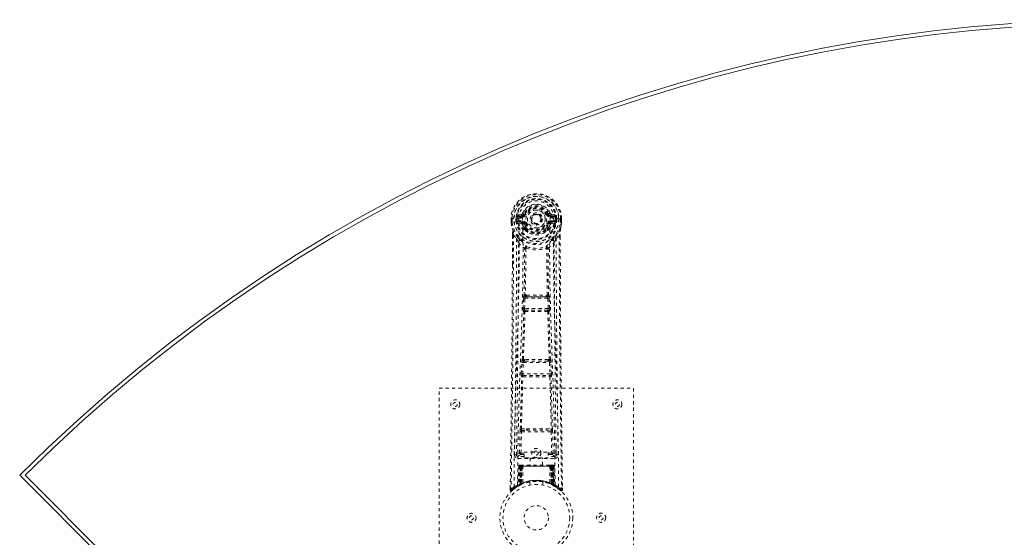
# Model space of a CAD drawing. Header units: inches. Extents: x 10.2 to 78.1, y 22.5 to 53.4.
# Tile 2 of 5: x 10.2 to 40.6, y 37.4 to 53.4. Entities that reach past the tile are written whole.
import ezdxf

# ---------------------------------------------------------------- set-up
doc = ezdxf.new("R2010")
doc.units = ezdxf.units.IN
doc.header["$MEASUREMENT"] = 0
doc.linetypes.add('SLD-Dashed', pattern=[0.075, 0.05, -0.025])
doc.linetypes.add('SLD-Solid', pattern=[0])

msp = doc.modelspace()

# ---------------------------------------------------------------- linework, layer by layer
at = {"color": 7, "linetype": 'SLD-Dashed', "lineweight": 0}
for p, q in [((25.362, 47.224), (25.362, 47.108)), ((25.366, 47.224), (25.362, 47.224)), ((25.362, 47.108), (25.362, 47.104)), ((25.363, 47.225), (25.363, 47.108)), ((25.419, 47.224), (25.366, 47.224)), ((25.391, 47.222), (25.391, 47.108)), ((25.442, 47.223), (25.419, 47.224)), ((25.6, 47.224), (25.442, 47.223)), ((25.513, 47.151), (25.513, 47.221)), ((25.513, 47.15), (25.542, 47.152)), ((25.513, 47.15), (25.513, 47.151)), ((25.543, 47.221), (25.542, 47.152)), ((25.548, 47.222), (25.543, 47.221)), ((25.543, 47.151), (25.548, 47.133)), ((25.548, 47.143), (25.548, 47.222)), ((25.548, 47.133), (25.548, 47.143)), ((25.554, 47.106), (25.558, 47.101)), ((25.558, 47.101), (25.558, 47.101)), ((25.558, 47.101), (25.558, 47.101)), ((25.569, 47.09), (25.558, 47.101)), ((25.685, 47.365), (25.566, 47.342)), ((25.569, 47.09), (25.683, 47.069)), ((25.583, 47.154), (25.583, 47.124)), ((25.583, 47.154), (25.713, 47.154)), ((25.713, 47.099), (25.583, 47.124)), ((25.583, 47.124), (25.713, 47.124)), ((25.596, 47.306), (25.713, 47.326)), ((25.596, 47.306), (25.596, 47.276)), ((25.713, 47.306), (25.596, 47.306)), ((25.713, 47.276), (25.596, 47.276)), ((25.713, 47.326), (25.713, 47.306)), ((25.713, 47.276), (25.713, 47.306)), ((25.713, 47.154), (25.713, 47.124)), ((25.713, 47.099), (25.713, 47.124)), ((25.772, 47.369), (25.718, 47.392)), ((25.718, 47.259), (25.718, 47.261)), ((25.772, 47.369), (25.795, 47.36)), ((26.298, 47.215), (26.297, 47.199)), ((26.298, 47.223), (26.298, 47.215)), ((26.488, 47.36), (26.51, 47.369)), ((26.51, 47.369), (26.514, 47.362)), ((26.565, 47.261), (26.565, 47.259)), ((26.57, 47.326), (26.687, 47.306)), ((26.57, 47.326), (26.57, 47.306)), ((26.687, 47.306), (26.57, 47.306)), ((26.57, 47.276), (26.57, 47.306)), ((26.687, 47.276), (26.57, 47.276)), ((26.57, 47.154), (26.57, 47.124)), ((26.57, 47.154), (26.7, 47.154)), ((26.7, 47.124), (26.57, 47.099)), ((26.57, 47.099), (26.57, 47.124)), ((26.57, 47.124), (26.7, 47.124)), ((26.717, 47.342), (26.598, 47.365)), ((26.599, 47.069), (26.714, 47.09)), ((26.841, 47.223), (26.683, 47.224)), ((26.687, 47.276), (26.687, 47.306)), ((26.7, 47.124), (26.7, 47.154)), ((26.725, 47.101), (26.714, 47.09)), ((26.714, 47.09), (26.714, 47.09)), ((26.714, 47.09), (26.714, 47.09)), ((26.725, 47.101), (26.728, 47.106)), ((26.735, 47.222), (26.74, 47.221)), ((26.735, 47.143), (26.735, 47.222)), ((26.74, 47.151), (26.735, 47.133)), ((26.735, 47.133), (26.735, 47.143)), ((26.74, 47.152), (26.74, 47.221)), ((26.74, 47.152), (26.77, 47.15)), ((26.77, 47.222), (26.77, 47.15)), ((26.77, 47.222), (26.77, 47.222)), ((26.77, 47.15), (26.77, 47.15)), ((26.864, 47.224), (26.841, 47.223)), ((26.917, 47.224), (26.864, 47.224)), ((26.891, 47.108), (26.891, 47.222)), ((26.921, 47.224), (26.917, 47.224)), ((26.92, 47.108), (26.92, 47.225)), ((26.921, 47.224), (26.921, 47.108)), ((26.921, 47.104), (26.921, 47.108)), ((25.795, 47.069), (25.768, 47.058)), ((25.773, 46.908), (25.773, 46.927)), ((25.792, 46.862), (25.781, 46.879)), ((25.796, 46.932), (25.797, 46.914)), ((26.486, 46.914), (26.486, 46.932)), ((26.515, 47.058), (26.488, 47.069)), ((26.502, 46.88), (26.49, 46.862)), ((26.51, 46.908), (26.51, 46.927)), ((25.404, 46.723), (25.401, 45.799)), ((25.405, 45.799), (25.405, 46.723)), ((25.434, 46.721), (25.53, 46.606)), ((26.753, 46.606), (26.849, 46.721)), ((26.877, 46.669), (26.877, 46.723)), ((26.879, 46.723), (26.879, 46.67)), ((25.814, 46.304), (25.814, 46.304)), ((26.469, 46.304), (26.469, 46.304)), ((25.731, 44.451), (25.748, 44.768)), ((25.776, 44.448), (25.792, 44.766)), ((25.792, 44.766), (26.491, 44.766)), ((25.842, 44.864), (25.802, 44.864)), ((25.811, 44.81), (25.85, 44.811)), ((26.433, 44.811), (25.85, 44.811)), ((26.433, 44.811), (26.472, 44.81)), ((26.481, 44.864), (26.441, 44.864)), ((26.491, 44.766), (26.507, 44.448)), ((26.552, 44.451), (26.535, 44.768)), ((25.755, 44.356), (25.74, 44.361)), ((26.507, 44.448), (25.776, 44.448)), ((25.799, 44.399), (25.785, 44.403)), ((25.785, 44.403), (26.498, 44.403)), ((26.498, 44.403), (26.484, 44.399)), ((26.528, 44.356), (26.542, 44.361)), ((25.775, 42.88), (25.743, 42.879)), ((26.54, 42.879), (26.507, 42.88)), ((25.676, 42.433), (25.693, 42.786)), ((25.721, 42.431), (25.738, 42.783)), ((25.738, 42.783), (26.545, 42.783)), ((25.785, 42.828), (25.753, 42.828)), ((26.498, 42.828), (25.785, 42.828)), ((26.498, 42.828), (26.53, 42.828)), ((26.545, 42.783), (26.562, 42.431)), ((26.607, 42.433), (26.589, 42.786)), ((25.683, 42.343), (25.691, 42.34)), ((26.562, 42.431), (25.721, 42.431)), ((25.735, 42.382), (25.727, 42.386)), ((25.727, 42.386), (26.556, 42.386)), ((26.556, 42.386), (26.548, 42.382)), ((26.592, 42.34), (26.6, 42.343)), ((23.141, 33.991), (23.141, 41.991)), ((23.141, 41.991), (29.141, 41.991)), ((29.141, 41.991), (29.141, 33.991)), ((25.68, 40.733), (25.837, 40.74)), ((26.446, 40.74), (26.603, 40.733)), ((25.623, 39.988), (25.638, 40.649)), ((25.667, 39.987), (25.683, 40.648)), ((25.683, 40.648), (26.6, 40.648)), ((25.691, 40.689), (25.844, 40.691)), ((25.844, 40.691), (26.439, 40.691)), ((26.439, 40.691), (26.592, 40.689)), ((26.6, 40.648), (26.615, 39.987)), ((26.66, 39.988), (26.645, 40.649)), ((25.532, 40.22), (25.529, 39.933)), ((26.754, 39.933), (26.75, 40.22)), ((25.529, 39.931), (25.53, 39.922)), ((25.574, 39.885), (25.574, 39.825)), ((25.761, 39.885), (25.574, 39.885)), ((25.574, 39.825), (26.709, 39.825)), ((25.667, 39.942), (25.667, 39.987)), ((25.667, 39.987), (25.761, 39.987)), ((25.667, 39.942), (25.761, 39.942)), ((25.761, 40.018), (26.511, 40.018)), ((25.761, 39.838), (25.761, 40.018)), ((26.511, 39.838), (25.761, 39.838)), ((25.946, 39.838), (25.946, 39.616)), ((26.336, 39.616), (26.336, 39.838)), ((26.511, 40.018), (26.511, 39.838)), ((26.511, 39.987), (26.615, 39.987)), ((26.511, 39.942), (26.615, 39.942)), ((26.709, 39.885), (26.511, 39.885)), ((26.615, 39.942), (26.615, 39.987)), ((26.709, 39.825), (26.709, 39.885)), ((26.753, 39.922), (26.754, 39.931)), ((25.596, 39.587), (25.574, 38.981)), ((25.609, 39.587), (25.588, 38.989)), ((25.609, 39.587), (25.596, 39.587)), ((25.63, 39.59), (25.607, 38.997)), ((25.627, 39.587), (25.607, 39)), ((25.694, 39.587), (25.627, 39.587)), ((25.635, 39.587), (25.634, 39.03)), ((25.642, 39.616), (25.635, 39.616)), ((25.642, 39.587), (25.635, 39.587)), ((25.649, 39.616), (25.639, 39.616)), ((25.642, 39.587), (26.641, 39.587)), ((25.642, 39.033), (25.642, 39.587)), ((25.648, 39.036), (25.648, 39.587)), ((25.648, 39.587), (25.655, 39.587)), ((25.655, 39.616), (25.649, 39.616)), ((25.655, 39.587), (25.655, 39.039)), ((26.628, 39.587), (25.655, 39.587)), ((25.711, 39.616), (25.657, 39.616)), ((25.666, 39.587), (25.666, 39.045)), ((25.673, 39.587), (25.666, 39.587)), ((25.673, 39.616), (25.667, 39.616)), ((25.673, 39.616), (25.711, 39.616)), ((25.673, 39.587), (26.61, 39.587)), ((25.673, 39.048), (25.673, 39.587)), ((25.675, 39.035), (25.694, 39.587)), ((25.695, 39.587), (25.676, 39.036)), ((25.694, 39.587), (25.695, 39.587)), ((25.725, 39.587), (25.721, 39.065)), ((25.733, 39.616), (25.725, 39.616)), ((26.557, 39.587), (25.725, 39.587)), ((26.55, 39.616), (25.733, 39.616)), ((26.558, 39.616), (26.55, 39.616)), ((26.557, 39.587), (26.562, 39.065)), ((26.626, 39.616), (26.572, 39.616)), ((26.572, 39.616), (26.61, 39.616)), ((26.607, 39.036), (26.588, 39.587)), ((26.588, 39.587), (26.588, 39.587)), ((26.588, 39.587), (26.608, 39.035)), ((26.656, 39.587), (26.588, 39.587)), ((26.616, 39.616), (26.61, 39.616)), ((26.616, 39.587), (26.61, 39.587)), ((26.61, 39.587), (26.61, 39.048)), ((26.617, 39.045), (26.616, 39.587)), ((26.634, 39.616), (26.628, 39.616)), ((26.628, 39.039), (26.628, 39.587)), ((26.628, 39.587), (26.635, 39.587)), ((26.644, 39.616), (26.634, 39.616)), ((26.635, 39.587), (26.635, 39.036)), ((26.648, 39.616), (26.64, 39.616)), ((26.648, 39.587), (26.641, 39.587)), ((26.641, 39.587), (26.641, 39.033)), ((26.648, 39.03), (26.648, 39.587)), ((26.676, 38.997), (26.653, 39.59)), ((26.656, 39.587), (26.676, 39)), ((26.674, 39.587), (26.695, 38.989)), ((26.687, 39.587), (26.674, 39.587)), ((26.687, 39.587), (26.708, 38.981)), ((25.336, 38.916), (25.335, 38.849)), ((25.336, 38.916), (25.335, 38.849)), ((25.337, 38.913), (25.336, 38.849)), ((25.56, 38.957), (25.573, 38.964)), ((25.574, 38.981), (25.588, 38.989)), ((25.591, 38.975), (25.658, 39.009)), ((25.607, 39), (25.675, 39.035)), ((25.634, 39.03), (25.642, 39.033)), ((25.647, 39.004), (25.634, 39.03)), ((25.647, 39.004), (25.638, 38.999)), ((25.654, 39.007), (25.642, 39.033)), ((25.654, 39.007), (25.647, 39.004)), ((25.655, 39.039), (25.648, 39.036)), ((25.66, 39.01), (25.648, 39.036)), ((25.652, 39.006), (25.66, 39.01)), ((25.667, 39.013), (25.655, 39.039)), ((25.658, 39.009), (25.659, 39.01)), ((25.659, 39.01), (25.666, 39.013)), ((25.666, 39.045), (25.673, 39.048)), ((25.678, 39.018), (25.666, 39.045)), ((25.684, 39.021), (25.673, 39.048)), ((25.676, 39.036), (25.675, 39.035)), ((25.684, 39.021), (25.678, 39.018)), ((25.941, 39.098), (25.941, 39.001)), ((26.341, 39.001), (26.341, 39.098)), ((26.61, 39.048), (26.598, 39.021)), ((26.605, 39.018), (26.598, 39.021)), ((26.617, 39.045), (26.605, 39.018)), ((26.608, 39.035), (26.607, 39.036)), ((26.608, 39.035), (26.676, 39)), ((26.61, 39.048), (26.617, 39.045)), ((26.628, 39.039), (26.616, 39.013)), ((26.635, 39.036), (26.623, 39.01)), ((26.624, 39.01), (26.625, 39.009)), ((26.625, 39.009), (26.639, 39.002)), ((26.635, 39.036), (26.628, 39.039)), ((26.641, 39.033), (26.629, 39.007)), ((26.636, 39.004), (26.629, 39.007)), ((26.648, 39.03), (26.636, 39.004)), ((26.662, 38.99), (26.636, 39.004)), ((26.641, 39.033), (26.648, 39.03)), ((26.656, 38.993), (26.691, 38.975)), ((26.695, 38.989), (26.708, 38.981)), ((26.704, 38.969), (26.717, 38.961)), ((26.71, 38.964), (26.723, 38.957)), ((26.948, 38.849), (26.947, 38.916)), ((25.335, 38.849), (25.365, 38.849)), ((25.384, 38.828), (25.426, 38.862)), ((26.857, 38.862), (26.899, 38.828)), ((26.918, 38.849), (26.898, 38.827))]:
    msp.add_line(p, q, dxfattribs=at)
at = {"color": 7, "linetype": 'SLD-Solid', "lineweight": 15}
for p, q in [((10.2, 39.307), (26.994, 22.513)), ((10.367, 39.307), (26.994, 22.68)), ((10.367, 39.307), (26.994, 22.68))]:
    msp.add_line(p, q, dxfattribs=at)
at = {"color": 7, "linetype": 'SLD-Dashed', "lineweight": 0, "flags": 128}
for points in [[(25.718, 47.261), (25.724, 47.338), (25.747, 47.412), (25.786, 47.481), (25.84, 47.541), (25.905, 47.59), (25.979, 47.626), (26.059, 47.648), (26.141, 47.655), (26.224, 47.648), (26.304, 47.626), (26.378, 47.59), (26.443, 47.541), (26.497, 47.481), (26.536, 47.412), (26.559, 47.338), (26.565, 47.261)], [(25.362, 47.224), (25.361, 47.224), (25.363, 47.224), (25.365, 47.224), (25.369, 47.223), (25.373, 47.223), (25.379, 47.223), (25.385, 47.222), (25.391, 47.222)], [(25.391, 47.108), (25.385, 47.108), (25.379, 47.108), (25.373, 47.108), (25.369, 47.108), (25.365, 47.108), (25.363, 47.108), (25.361, 47.108), (25.362, 47.108)], [(25.362, 47.108), (25.375, 47.011), (25.391, 46.934)], [(25.362, 47.104), (25.363, 47.104), (25.365, 47.104), (25.368, 47.105), (25.371, 47.105), (25.376, 47.106), (25.381, 47.106), (25.386, 47.107), (25.391, 47.108)], [(25.362, 47.104), (25.374, 47.014), (25.392, 46.923)], [(25.454, 38.943), (25.461, 39.99), (25.48, 41.035), (25.51, 42.077), (25.545, 43.115), (25.579, 44.149), (25.604, 45.179), (25.613, 46.204), (25.6, 47.224)], [(25.543, 47.151), (25.543, 47.152), (25.542, 47.152)], [(25.548, 47.143), (25.564, 47.151), (25.583, 47.154)], [(25.596, 47.276), (25.573, 47.28), (25.553, 47.293)], [(25.563, 38.998), (25.571, 40.043), (25.593, 41.086), (25.624, 42.125), (25.662, 43.161), (25.698, 44.192), (25.724, 45.219), (25.732, 46.241), (25.718, 47.258)], [(25.713, 47.326), (25.75, 47.34), (25.763, 47.353)], [(25.763, 47.353), (25.768, 47.361), (25.772, 47.369)], [(25.822, 47.349), (25.817, 47.351), (25.812, 47.353), (25.807, 47.355), (25.803, 47.357), (25.8, 47.358), (25.797, 47.359), (25.795, 47.36), (25.795, 47.36)], [(26.46, 47.349), (26.466, 47.351), (26.471, 47.353), (26.475, 47.355), (26.48, 47.357), (26.483, 47.358), (26.486, 47.359), (26.487, 47.36), (26.488, 47.36)], [(26.72, 38.998), (26.711, 40.043), (26.69, 41.086), (26.658, 42.126), (26.621, 43.162), (26.584, 44.193), (26.558, 45.22), (26.55, 46.242), (26.565, 47.258)], [(26.829, 38.943), (26.822, 39.99), (26.802, 41.035), (26.773, 42.077), (26.738, 43.115), (26.704, 44.149), (26.678, 45.179), (26.67, 46.204), (26.682, 47.224)], [(26.73, 47.293), (26.71, 47.28), (26.687, 47.276)], [(26.7, 47.154), (26.718, 47.151), (26.735, 47.143)], [(26.74, 47.221), (26.744, 47.221), (26.75, 47.221), (26.759, 47.222), (26.77, 47.222)], [(26.74, 47.152), (26.74, 47.152), (26.74, 47.151)], [(26.89, 46.923), (26.907, 47.003), (26.921, 47.104)], [(26.891, 47.222), (26.898, 47.222), (26.904, 47.223), (26.909, 47.223), (26.914, 47.223), (26.918, 47.223), (26.92, 47.224), (26.921, 47.224), (26.921, 47.224)], [(26.921, 47.108), (26.921, 47.108), (26.92, 47.108), (26.918, 47.108), (26.914, 47.108), (26.909, 47.108), (26.904, 47.108), (26.898, 47.108), (26.891, 47.108)], [(26.921, 47.104), (26.92, 47.104), (26.918, 47.104), (26.915, 47.105), (26.911, 47.105), (26.907, 47.106), (26.902, 47.106), (26.897, 47.107), (26.891, 47.108)], [(26.921, 47.108), (26.908, 47.011), (26.892, 46.934)], [(25.391, 46.934), (25.391, 46.929), (25.392, 46.923)], [(25.572, 46.645), (25.471, 46.769), (25.392, 46.923)], [(25.711, 47.047), (25.697, 47.064), (25.683, 47.069)], [(25.773, 46.927), (25.74, 46.979), (25.711, 47.047)], [(25.768, 47.058), (25.795, 46.994), (25.825, 46.945)], [(25.792, 46.862), (25.867, 46.804), (25.924, 46.775)], [(25.822, 47.081), (25.817, 47.078), (25.812, 47.076), (25.807, 47.074), (25.803, 47.073), (25.8, 47.071), (25.797, 47.07), (25.795, 47.069), (25.795, 47.069)], [(26.359, 46.775), (26.416, 46.804), (26.49, 46.862)], [(26.458, 46.945), (26.488, 46.994), (26.515, 47.058)], [(26.46, 47.081), (26.466, 47.078), (26.471, 47.076), (26.475, 47.074), (26.48, 47.073), (26.483, 47.071), (26.486, 47.07), (26.487, 47.069), (26.488, 47.069)], [(26.51, 46.927), (26.542, 46.979), (26.572, 47.047)], [(26.572, 47.047), (26.586, 47.064), (26.599, 47.069)], [(26.711, 46.645), (26.811, 46.769), (26.89, 46.923)], [(26.89, 46.923), (26.892, 46.929), (26.892, 46.934)], [(25.434, 46.721), (25.432, 45.256), (25.423, 43.784), (25.409, 42.337), (25.406, 42.116), (25.403, 41.886), (25.401, 41.683), (25.399, 41.484), (25.396, 41.269), (25.394, 41.119), (25.392, 40.962), (25.39, 40.805), (25.388, 40.688), (25.387, 40.548), (25.384, 40.385), (25.38, 40.053), (25.378, 39.849), (25.374, 39.594), (25.371, 39.333), (25.368, 39.084), (25.365, 38.849)], [(25.404, 46.723), (25.404, 46.723), (25.405, 46.723), (25.407, 46.722), (25.411, 46.722), (25.416, 46.722), (25.422, 46.722), (25.428, 46.722), (25.434, 46.721)], [(25.53, 46.606), (25.529, 46.086), (25.528, 45.553), (25.525, 45.007), (25.522, 44.493), (25.517, 43.963), (25.512, 43.411), (25.507, 42.922), (25.504, 42.665), (25.501, 42.392), (25.497, 42.103), (25.493, 41.799), (25.49, 41.524), (25.487, 41.283), (25.484, 41.092), (25.481, 40.877), (25.478, 40.636), (25.475, 40.411), (25.472, 40.218), (25.47, 40.058), (25.469, 39.931)], [(25.589, 46.493), (25.675, 46.393), (25.776, 46.305)], [(25.667, 46.557), (25.677, 46.548), (25.682, 46.542)], [(26.507, 46.305), (26.607, 46.393), (26.694, 46.493)], [(26.601, 46.542), (26.606, 46.548), (26.615, 46.557)], [(26.814, 39.931), (26.812, 40.067), (26.81, 40.239), (26.807, 40.448), (26.804, 40.693), (26.801, 40.942), (26.798, 41.161), (26.796, 41.315), (26.794, 41.453), (26.792, 41.574), (26.79, 41.73), (26.788, 41.892), (26.786, 42.049), (26.777, 42.862), (26.768, 43.68), (26.76, 44.653), (26.755, 45.643), (26.753, 46.606)], [(26.849, 46.721), (26.855, 46.722), (26.861, 46.722), (26.867, 46.722), (26.872, 46.722), (26.876, 46.722), (26.878, 46.723), (26.879, 46.723), (26.879, 46.723)], [(26.849, 46.721), (26.851, 45.258), (26.86, 43.784), (26.874, 42.337), (26.877, 42.089), (26.88, 41.831), (26.883, 41.616), (26.885, 41.387), (26.889, 41.137), (26.892, 40.866), (26.895, 40.648), (26.898, 40.385), (26.902, 40.061), (26.905, 39.851), (26.908, 39.593), (26.912, 39.331), (26.915, 39.083), (26.918, 38.849)], [(26.879, 46.67), (26.887, 44.1), (26.914, 41.475), (26.948, 38.849)], [(25.766, 44.857), (25.777, 45.578), (25.778, 46.296)], [(25.824, 46.315), (25.819, 46.324), (25.812, 46.33), (25.804, 46.333), (25.796, 46.333), (25.788, 46.33), (25.782, 46.324), (25.778, 46.315), (25.776, 46.305)], [(25.814, 46.304), (25.813, 45.585), (25.802, 44.864)], [(26.507, 46.305), (26.505, 46.315), (26.5, 46.324), (26.494, 46.33), (26.487, 46.333), (26.479, 46.333), (26.471, 46.33), (26.464, 46.324), (26.459, 46.315)], [(26.481, 44.864), (26.47, 45.585), (26.469, 46.304)], [(26.516, 44.857), (26.506, 45.578), (26.505, 46.296)], [(25.401, 45.799), (25.396, 44.1), (25.368, 41.475), (25.336, 38.916)], [(25.748, 44.768), (25.753, 44.768), (25.763, 44.767), (25.777, 44.766), (25.792, 44.766)], [(25.811, 44.81), (25.809, 44.81), (25.808, 44.809), (25.805, 44.806), (25.799, 44.796), (25.795, 44.782), (25.792, 44.766)], [(25.842, 44.864), (26.141, 44.866), (26.441, 44.864)], [(25.85, 44.811), (26.141, 44.812), (26.433, 44.811)], [(26.491, 44.766), (26.506, 44.766), (26.52, 44.767), (26.53, 44.768), (26.535, 44.768)], [(25.708, 42.875), (25.733, 43.617), (25.755, 44.356)], [(25.731, 44.451), (25.736, 44.45), (25.747, 44.45), (25.761, 44.449), (25.776, 44.448)], [(25.743, 42.879), (25.768, 43.622), (25.79, 44.362)], [(25.785, 44.403), (25.78, 44.407), (25.776, 44.417), (25.775, 44.424), (25.775, 44.431), (25.775, 44.44), (25.776, 44.448)], [(26.492, 44.362), (26.515, 43.622), (26.54, 42.879)], [(26.507, 44.448), (26.508, 44.44), (26.508, 44.431), (26.507, 44.424), (26.506, 44.417), (26.503, 44.407), (26.498, 44.403)], [(26.507, 44.448), (26.522, 44.449), (26.536, 44.45), (26.547, 44.45), (26.552, 44.451)], [(26.574, 42.875), (26.55, 43.617), (26.528, 44.356)], [(25.693, 42.786), (25.696, 42.818), (25.696, 42.82)], [(25.693, 42.786), (25.698, 42.785), (25.708, 42.785), (25.723, 42.784), (25.738, 42.783)], [(26.545, 42.783), (26.56, 42.784), (26.575, 42.785), (26.585, 42.785), (26.589, 42.786)], [(26.589, 42.786), (26.587, 42.818), (26.587, 42.82)], [(25.647, 40.731), (25.666, 41.536), (25.691, 42.34)], [(25.676, 42.433), (25.681, 42.433), (25.691, 42.432), (25.706, 42.431), (25.721, 42.431)], [(25.68, 40.733), (25.7, 41.539), (25.725, 42.343)], [(26.558, 42.343), (26.583, 41.539), (26.603, 40.733)], [(26.562, 42.431), (26.577, 42.431), (26.592, 42.432), (26.602, 42.433), (26.607, 42.433)], [(26.636, 40.731), (26.616, 41.536), (26.592, 42.34)], [(25.837, 40.74), (26.141, 40.74), (26.446, 40.74)], [(25.638, 40.649), (25.643, 40.649), (25.653, 40.649), (25.668, 40.648), (25.683, 40.648)], [(25.844, 40.691), (26.141, 40.691), (26.439, 40.691)], [(26.6, 40.648), (26.615, 40.648), (26.63, 40.649), (26.64, 40.649), (26.645, 40.649)], [(25.623, 39.988), (25.553, 39.959), (25.529, 39.931)], [(25.574, 39.885), (25.598, 39.914), (25.667, 39.942)], [(25.623, 39.988), (25.627, 39.988), (25.637, 39.988), (25.651, 39.987), (25.667, 39.987)], [(26.615, 39.987), (26.631, 39.987), (26.645, 39.988), (26.655, 39.988), (26.66, 39.988)], [(26.615, 39.942), (26.685, 39.914), (26.709, 39.885)], [(26.754, 39.931), (26.73, 39.959), (26.66, 39.988)], [(25.596, 39.587), (25.598, 39.587), (25.607, 39.587), (25.619, 39.587), (25.635, 39.587)], [(25.648, 39.587), (25.633, 39.587), (25.621, 39.587), (25.612, 39.587), (25.609, 39.587)], [(25.627, 39.587), (25.627, 39.587), (25.629, 39.587), (25.633, 39.587), (25.638, 39.587), (25.644, 39.587), (25.651, 39.587), (25.658, 39.587), (25.666, 39.587)], [(25.725, 39.587), (25.714, 39.587), (25.705, 39.587), (25.698, 39.587), (25.695, 39.587)], [(26.588, 39.587), (26.584, 39.587), (26.578, 39.587), (26.569, 39.587), (26.557, 39.587)], [(26.616, 39.587), (26.624, 39.587), (26.632, 39.587), (26.639, 39.587), (26.645, 39.587), (26.65, 39.587), (26.653, 39.587), (26.655, 39.587), (26.656, 39.587)], [(26.626, 39.615), (26.626, 39.616), (26.624, 39.616)], [(26.674, 39.587), (26.67, 39.587), (26.662, 39.587), (26.649, 39.587), (26.635, 39.587)], [(26.648, 39.587), (26.663, 39.587), (26.676, 39.587), (26.684, 39.587), (26.687, 39.587)], [(26.656, 39.586), (26.655, 39.593), (26.654, 39.595)], [(26.677, 38.992), (26.676, 38.998), (26.676, 39)], [(26.715, 38.964), (26.708, 38.975), (26.704, 38.989)], [(25.338, 38.85), (25.34, 38.842), (25.343, 38.834), (25.348, 38.828), (25.354, 38.823), (25.362, 38.82), (25.369, 38.819), (25.376, 38.821), (25.383, 38.825)], [(25.385, 38.827), (25.418, 38.855), (25.426, 38.861)], [(26.9, 38.829), (26.907, 38.825), (26.915, 38.823), (26.923, 38.822), (26.931, 38.824), (26.938, 38.827), (26.943, 38.833), (26.946, 38.839), (26.948, 38.847)], [(26.948, 38.849), (26.947, 38.85), (26.946, 38.849), (26.939, 38.849), (26.929, 38.849), (26.924, 38.849), (26.918, 38.849)]]:
    msp.add_lwpolyline(points, dxfattribs=at)
at = {"color": 7, "linetype": 'SLD-Dashed', "lineweight": 0}
for centre, radius in [((26.141, 47.215), 0.7), ((26.141, 47.215), 0.69), ((26.141, 47.215), 0.623), ((26.141, 47.215), 0.32), ((26.141, 47.215), 0.275), ((26.141, 47.215), 0.188), ((26.141, 47.215), 0.156), ((26.141, 47.215), 0.142), ((26.141, 47.215), 0.139), ((26.141, 47.215), 0.138), ((23.641, 41.491), 0.14), ((28.641, 41.491), 0.14), ((23.641, 41.491), 0.0625), ((28.641, 41.491), 0.0625), ((26.141, 39.991), 0.141), ((26.141, 39.991), 0.0625), ((26.141, 37.991), 1.125), ((26.141, 37.991), 1.03), ((26.141, 37.991), 0.376), ((24.141, 37.991), 0.14), ((24.141, 37.991), 0.0625), ((28.141, 37.991), 0.141), ((28.141, 37.991), 0.0625)]:
    msp.add_circle(centre, radius, dxfattribs=at)
at = {"color": 7, "linetype": 'SLD-Solid', "lineweight": 15}
for radius, start, end in [(48, 45, 135), (47.882, 45.1413, 134.8587), (47.882, 45.1413, 134.8587)]:
    msp.add_arc((44.141, 5.366), radius, start, end, dxfattribs=at)
at = {"color": 7, "linetype": 'SLD-Dashed', "lineweight": 0}
for centre, radius, start, end in [((26.141, 47.215), 0.78, 0, 179.3038), ((26.141, 47.215), 0.78, 0.7166, 179.2834), ((26.141, 47.215), 0.75, 0.5684, 179.4316), ((26.141, 47.215), 0.629, 0.6527, 179.3473), ((26.141, 47.215), 0.599, 0.6527, 179.3473), ((26.141, 47.23), 0.541, 359.3502, 180.6498), ((26.141, 47.215), 0.459, 22.774, 157.226), ((26.141, 47.215), 0.4, 22.774, 157.226), ((26.141, 47.215), 0.376, 22.774, 157.226), ((26.141, 47.215), 0.346, 22.7741, 157.2259), ((26.141, 47.215), 0.275, 90.0001, 269.9999), ((26.141, 47.215), 0.275, 270.0001, 89.9999), ((25.391, 47.108), 0.03, 180.0028, 185.051), ((26.141, 47.215), 0.787, 188.0937, 351.9063), ((26.141, 47.215), 0.758, 188.0937, 351.9063), ((25.54, 48.271), 1.05, 268.5401, 270.1577), ((26.141, 47.215), 0.632, 185.8274, 354.1726), ((26.141, 47.215), 0.602, 186.0327, 353.9673), ((26.141, 47.215), 0.593, 172.3909, 179.3289), ((25.634, 47.139), 0.0864, 184.5695, 202.6891), ((25.757, 47.266), 0.206, 158.3424, 172.3386), ((25.582, 47.093), 0.0306, 89.0719, 154.5758), ((26.011, 47.311), 0.499, 204.8901, 243.9918), ((25.595, 47.335), 0.0299, 167.8919, 271.9521), ((25.949, 47.312), 0.441, 210.2262, 246.4275), ((25.719, 47.037), 0.221, 90.31, 122.5189), ((25.713, 47.356), 0.0301, 162.3463, 268.5777), ((25.713, 47.069), 0.0299, 91.0989, 178.7774), ((25.676, 47.41), 0.0454, 281.2499, 337.5751), ((25.713, 47.395), 0.089, 270, 337.226), ((25.713, 47.395), 0.119, 269.9996, 337.2268), ((25.713, 47.035), 0.119, 22.7743, 90.0001), ((25.713, 47.035), 0.089, 22.774, 90), ((25.707, 47.034), 0.0649, 21.3169, 85.0801), ((26.57, 47.395), 0.119, 202.7732, 270.0004), ((26.57, 47.035), 0.119, 89.9999, 157.2257), ((26.57, 47.395), 0.089, 202.774, 270), ((26.57, 47.035), 0.089, 90, 157.226), ((26.277, 47.305), 0.492, 295.7081, 335.4799), ((27.11, 46.018), 1.479, 111.6235, 113.923), ((26.333, 47.312), 0.441, 293.5936, 329.7433), ((26.576, 47.397), 0.0715, 209.6303, 265.208), ((26.576, 47.034), 0.0649, 94.9208, 158.6821), ((26.607, 47.41), 0.0454, 202.4883, 258.6867), ((26.559, 47.026), 0.233, 58.0369, 88.5936), ((26.569, 47.356), 0.0301, 271.4251, 17.651), ((26.57, 47.069), 0.0299, 1.1739, 88.9498), ((26.688, 47.335), 0.0299, 268.0479, 12.1081), ((26.701, 47.093), 0.0306, 25.4242, 90.9302), ((26.525, 47.266), 0.206, 7.6614, 21.6576), ((26.62, 47.146), 0.116, 339.635, 353.1065), ((26.141, 47.215), 0.593, 0.6711, 7.6091), ((24.218, 46.753), 1.187, 358.5706, 8.7912), ((21.918, 46.105), 3.569, 9.9436, 13.2514), ((25.741, 47.041), 0.031, 31.5715, 169.9016), ((25.803, 46.924), 0.0305, 44.5484, 174.2858), ((25.795, 46.886), 0.0459, 88.3076, 118.8642), ((25.795, 46.868), 0.046, 88.2948, 118.8084), ((25.818, 46.904), 0.0449, 175.0902, 213.9375), ((25.832, 46.859), 0.0396, 127.1217, 174.8245), ((26.141, 47.215), 0.376, 202.774, 337.226), ((25.823, 46.91), 0.0347, 87.2692, 140.602), ((26.141, 47.226), 0.453, 220.4509, 319.5491), ((25.83, 46.915), 0.033, 181.8871, 228.377), ((26.141, 47.254), 0.494, 227.4884, 312.5116), ((26.141, 47.215), 0.346, 202.7737, 337.2263), ((26.141, 47.208), 0.411, 219.7061, 320.2939), ((26.141, 47.215), 0.156, 245.2931, 290.0155), ((26.48, 46.924), 0.0305, 5.7209, 135.4457), ((26.459, 46.91), 0.0347, 39.3948, 92.734), ((26.453, 46.915), 0.033, 311.6184, 358.1175), ((26.451, 46.859), 0.0396, 5.1755, 52.8783), ((26.488, 46.886), 0.0459, 61.1369, 91.6926), ((26.487, 46.868), 0.046, 61.2015, 91.7007), ((26.465, 46.904), 0.0448, 326.2212, 4.9356), ((26.542, 47.041), 0.031, 10.1788, 148.3477), ((30.363, 46.105), 3.568, 166.7473, 170.0564), ((28.066, 46.753), 1.187, 171.2124, 181.427), ((-473.951, 47.811), 499.542, 359.09607, 359.8488), ((25.863, 46.288), 0.461, 129.1742, 136.3337), ((20.824, 44.069), 5.346, 26.9667, 28.3345), ((27.124, 48.225), 2.215, 225.5095, 228.8658), ((25.65, 46.49), 0.0608, 58.0021, 177.4264), ((26.414, 47.054), 0.893, 214.9891, 231.1476), ((26.141, 47.195), 0.473, 242.6139, 297.3861), ((25.869, 47.054), 0.893, 308.8519, 325.011), ((26.633, 46.49), 0.0608, 2.5713, 122.0025), ((25.16, 48.224), 2.213, 311.1328, 314.4912), ((31.472, 44.062), 5.361, 151.6678, 153.032), ((526.212, 47.811), 499.52, 180.15118, 180.90395), ((26.419, 46.288), 0.461, 43.6646, 50.8224), ((25.836, 46.3), 0.0608, 73.7761, 175.954), ((25.765, 46.297), 0.0133, 356.806, 33.9377), ((25.811, 46.233), 0.0709, 87.287, 117.2787), ((25.827, 46.303), 0.0128, 102.3393, 173.3594), ((25.896, 46.298), 0.0738, 124.98, 166.7582), ((26.141, 47.228), 0.966, 250.8189, 289.1817), ((26.141, 47.152), 0.844, 250.0601, 289.9399), ((26.446, 46.3), 0.0608, 4.046, 106.2239), ((26.387, 46.298), 0.0738, 13.2418, 55.02), ((26.456, 46.303), 0.0128, 6.6327, 77.6692), ((26.472, 46.233), 0.0708, 62.7155, 92.7188), ((26.518, 46.297), 0.0133, 146.0905, 183.2898), ((25.928, 44.777), 0.181, 153.5349, 182.7749), ((25.796, 44.79), 0.0735, 85.5153, 114.1463), ((25.812, 44.856), 0.0457, 178.2697, 268.1479), ((25.905, 44.853), 0.104, 173.8612, 204.0314), ((25.942, 44.851), 0.101, 172.2324, 203.4735), ((26.341, 44.851), 0.101, 336.5261, 7.7678), ((26.378, 44.853), 0.104, 335.9686, 6.1388), ((26.471, 44.856), 0.0457, 271.8536, 1.7289), ((26.433, 44.768), 0.0575, 357.8274, 47.5832), ((26.486, 44.791), 0.073, 65.7492, 94.5936), ((26.355, 44.777), 0.181, 357.219, 26.4665), ((25.892, 44.422), 0.163, 169.7782, 201.8744), ((25.785, 44.358), 0.0451, 90.8638, 176.7695), ((25.8, 44.354), 0.0451, 90.8991, 176.6046), ((25.784, 44.287), 0.0749, 85.099, 112.9435), ((25.847, 44.368), 0.0574, 147.5072, 185.9245), ((26.141, 81.727), 37.367, 269.4615, 270.5382), ((26.141, 76.994), 32.597, 269.3981, 270.6019), ((26.483, 44.354), 0.0451, 3.3942, 89.1021), ((26.435, 44.368), 0.0578, 354.2268, 32.3415), ((26.499, 44.287), 0.0751, 67.0773, 94.8877), ((26.497, 44.358), 0.0451, 3.2305, 89.1362), ((26.391, 44.422), 0.163, 338.1278, 10.2197), ((25.832, 42.818), 0.136, 155.3332, 179.2488), ((25.736, 42.795), 0.0843, 84.8699, 108.7999), ((25.753, 42.873), 0.0448, 177.9384, 222.9016), ((25.753, 42.87), 0.0424, 220.451, 270.414), ((25.829, 42.869), 0.0869, 173.4611, 208.341), ((26.141, 10.088), 32.793, 89.3607, 90.6393), ((25.856, 42.867), 0.0814, 171.2471, 208.6892), ((26.427, 42.867), 0.0814, 331.3073, 8.7566), ((26.454, 42.869), 0.0867, 331.6283, 6.5701), ((26.529, 42.874), 0.0456, 271.2555, 1.8229), ((26.547, 42.796), 0.0837, 71.1167, 95.2147), ((26.451, 42.818), 0.136, 0.7188, 24.7088), ((25.806, 42.785), 0.068, 141.1046, 181.6333), ((26.141, 9.474), 33.356, 89.387, 90.613), ((26.477, 42.785), 0.068, 358.3618, 38.9075), ((25.883, 42.402), 0.209, 171.585, 196.4934), ((25.728, 42.341), 0.0451, 90.5931, 177.0812), ((25.736, 42.337), 0.0451, 90.6204, 177.0118), ((25.717, 42.253), 0.0908, 85.1445, 107.0283), ((25.775, 42.415), 0.0564, 164.2673, 211.7568), ((25.779, 42.35), 0.0546, 143.5219, 186.9859), ((26.141, 78.995), 36.654, 269.349, 270.6509), ((26.141, 75.197), 32.817, 269.2909, 270.7091), ((26.547, 42.337), 0.0451, 2.988, 89.3798), ((26.503, 42.35), 0.055, 353.1592, 36.333), ((26.508, 42.415), 0.0564, 328.2432, 15.7327), ((26.555, 42.341), 0.0451, 2.9188, 89.4069), ((26.565, 42.253), 0.091, 73.0018, 94.8408), ((26.4, 42.402), 0.209, 343.508, 8.4122), ((26.04, 40.649), 0.401, 168.147, 179.9219), ((25.672, 40.594), 0.139, 86.8572, 100.6193), ((25.692, 40.734), 0.0456, 184.172, 268.2474), ((25.791, 40.737), 0.111, 181.7838, 205.6596), ((25.925, 40.728), 0.0888, 172.3618, 204.3962), ((26.358, 40.728), 0.0889, 335.6061, 7.6359), ((26.493, 40.736), 0.109, 334.2109, 358.3457), ((26.59, 40.734), 0.0456, 271.7545, 355.8269), ((26.61, 40.593), 0.141, 79.4668, 93.0587), ((26.243, 40.649), 0.401, 0.0761, 11.8386), ((25.788, 40.649), 0.105, 157.5316, 180.3649), ((26.495, 40.649), 0.105, 359.6325, 22.4741), ((25.504, 41.526), 1.595, 268.7142, 270.8689), ((25.574, 39.93), 0.105, 179.2621, 269.9952), ((25.572, 39.927), 0.0423, 186.5684, 271.9613), ((25.668, 39.987), 0.0451, 179.0376, 269.5678), ((26.615, 39.987), 0.0451, 270.4294, 0.9014), ((26.709, 39.93), 0.105, 270.0042, 0.7379), ((26.711, 39.927), 0.0423, 268.0371, 353.4316), ((26.778, 41.529), 1.598, 269.133, 271.2838), ((25.626, 39.586), 0.03, 90.004, 178.0066), ((25.656, 39.543), 0.0742, 106.7385, 144.0512), ((25.639, 39.586), 0.03, 90.0289, 178.0333), ((25.653, 39.45), 0.164, 91.7059, 100.6244), ((25.657, 39.586), 0.03, 90.0624, 178.0694), ((25.662, 39.58), 0.0356, 82.0671, 170.2937), ((26.054, 39.594), 0.413, 176.9651, 180.9872), ((26.238, 39.593), 0.59, 177.9765, 180.5996), ((26.083, 39.594), 0.429, 177.0732, 180.9441), ((26.111, 39.594), 0.445, 177.179, 180.908), ((26.117, 39.594), 0.444, 177.1775, 180.9141), ((25.724, 39.586), 0.0299, 90.1875, 178.2032), ((25.725, 39.586), 0.0299, 90.1862, 178.2023), ((25.762, 39.593), 0.0369, 141.8591, 189.6669), ((26.523, 39.593), 0.0354, 349.2794, 39.1946), ((26.558, 39.586), 0.0299, 1.7955, 89.8138), ((26.559, 39.586), 0.0299, 1.7977, 89.8138), ((26.166, 39.594), 0.444, 359.0801, 2.8144), ((26.171, 39.594), 0.446, 359.0943, 2.8187), ((26.626, 39.586), 0.03, 1.9319, 89.9363), ((26.203, 39.594), 0.426, 359.042, 2.9407), ((26.045, 39.593), 0.59, 359.4004, 2.0235), ((26.63, 39.448), 0.166, 79.5978, 88.3417), ((26.228, 39.594), 0.413, 359.0128, 3.0349), ((26.644, 39.586), 0.03, 1.9667, 89.9733), ((26.626, 39.543), 0.0742, 35.9477, 73.2609), ((26.657, 39.586), 0.03, 1.9934, 89.996), ((26.141, 37.949), 1.209, 124.669, 131.8398), ((26.141, 37.99), 1.158, 47.8706, 132.1289), ((26.137, 37.997), 1.12, 124.6268, 132.089), ((26.129, 37.752), 1.369, 114.4304, 119.5499), ((25.484, 38.943), 0.03, 180.1681, 304.0697), ((26.141, 37.991), 1.127, 119.5108, 124.6483), ((25.544, 38.982), 0.03, 301.0473, 358.0149), ((26.141, 37.959), 1.19, 60.8884, 119.1116), ((25.604, 39.011), 0.0429, 196.9743, 245.8335), ((25.558, 38.99), 0.0299, 300.2755, 358.0931), ((26.127, 38.016), 1.098, 118.6319, 120.2648), ((26.123, 38.366), 0.824, 126.3721, 131.7303), ((26.141, 37.991), 1.127, 60.489, 119.511), ((26.117, 38.378), 0.809, 125.4893, 130.8692), ((25.591, 39.132), 0.138, 269.4161, 293.4604), ((26.142, 37.989), 1.129, 114.2682, 119.192), ((25.577, 39.001), 0.0299, 299.2266, 358.1946), ((25.579, 38.999), 0.0273, 297.6544, 2.2967), ((26.121, 38.379), 0.806, 124.3185, 129.6144), ((26.141, 37.992), 1.155, 64.3786, 115.6214), ((26.141, 37.992), 1.155, 65.0795, 114.9205), ((25.645, 39.036), 0.0297, 295.48, 358.5213), ((25.646, 39.037), 0.0297, 295.4282, 358.5248), ((26.141, 37.992), 1.155, 66.0603, 113.9397), ((26.097, 38.44), 0.73, 121.0018, 125.2144), ((26.141, 38.027), 1.12, 67.9468, 112.0532), ((25.691, 39.047), 0.0346, 344.8603, 31.0087), ((26.591, 39.047), 0.0345, 148.9847, 195.1461), ((26.186, 38.44), 0.729, 54.782, 59.0004), ((26.14, 37.989), 1.13, 60.8093, 65.7311), ((26.636, 39.037), 0.0297, 181.4819, 244.5688), ((26.637, 39.036), 0.0297, 181.4777, 244.5211), ((26.162, 38.379), 0.806, 50.386, 55.6811), ((26.141, 37.99), 1.128, 59.7408, 64.7247), ((26.162, 38.374), 0.814, 49.1486, 54.493), ((26.131, 37.969), 1.154, 59.9613, 64.033), ((26.16, 38.367), 0.824, 48.2688, 53.6287), ((26.706, 39.001), 0.0299, 181.8054, 240.7734), ((26.706, 39.001), 0.03, 196.8961, 241.2659), ((26.725, 38.99), 0.0299, 181.9069, 239.7245), ((26.679, 39.011), 0.0429, 294.1676, 343.0246), ((26.758, 39.019), 0.0714, 211.6419, 238.9245), ((26.141, 37.99), 1.128, 55.3523, 60.4883), ((26.738, 38.982), 0.03, 181.9823, 238.9555), ((26.145, 37.997), 1.121, 58.9563, 59.8442), ((26.154, 37.752), 1.369, 60.4502, 65.5697), ((26.799, 38.943), 0.03, 235.9356, 359.8266), ((26.144, 37.994), 1.124, 47.9079, 55.3628), ((26.139, 37.945), 1.213, 48.1754, 55.3208), ((25.365, 38.849), 0.03, 179.2822, 312.1351), ((25.435, 38.892), 0.0825, 211.7767, 232.6783), ((26.918, 38.849), 0.03, 227.8636, 0.7191)]:
    msp.add_arc(centre, radius, start, end, dxfattribs=at)

doc.saveas('drawing.dxf')
